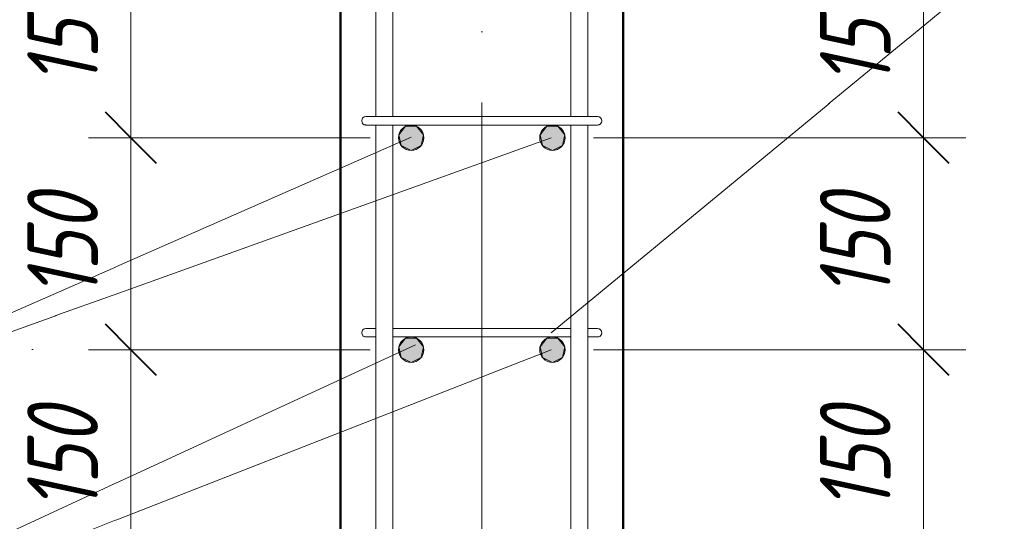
# Model space of a CAD drawing. Header units: millimetres. Extents: x 31181 to 43787, y -118926 to 7424.
# Tile 6 of 35: x 32173 to 32870, y 30 to 385. Entities that reach past the tile are written whole.
import ezdxf

# ---------------------------------------------------------------- set-up
doc = ezdxf.new("R2010")
doc.units = ezdxf.units.MM
for name, pattern in [('ADSK_Линия разреза', [400, 0, -200, 0, -200]), ('ADSK_Линия сетки', [500, 400, -50, 0, -50]), ('ADSK_Пунктирная_п5', [100, 0, -100])]:
    doc.linetypes.add(name, pattern=pattern)
for name, color, linetype, lineweight in [('A-____-____-DIMS', 211, 'Continuous', 9), ('A-____-____-DIMS-20', 211, 'Continuous', 9), ('G-____-____-SYMB', 111, 'ADSK_Пунктирная_п5', 20), ('S-COLS-____-MCUT', 52, 'Continuous', 50), ('S-GRID-____-OTLN', 1, 'Continuous', 9), ('S-RBAR-____-IDEN', 171, 'Continuous', 20), ('S-RBAR-____-MCUT', 171, 'Continuous', 20), ('S-RBAR-____-OTLN', 171, 'Continuous', 100)]:
    doc.layers.add(name, color=color, linetype=linetype, lineweight=lineweight)
doc.styles.add('GOST Common_I_2', font='GOST_Common Italic.ttf', dxfattribs={"width": 0.8, "height": 50})
doc.dimstyles.new('ADSK_Округление_5мм__Узкий__1', dxfattribs={"dimscale": 304.8, "dimtxt": 0.164979, "dimasz": 0.11811, "dimexe": 0.098425, "dimexo": 0.000215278, "dimgap": 0.026247, "dimtad": 1, "dimdec": 0, "dimlfac": 304.8, "dimrnd": 5, "dimdsep": 46, "dimtxsty": 'GOST Common_I_2', "dimblk1": 'OBLIQUE', "dimblk2": 'OBLIQUE', "dimsah": 1, "dimcen": 0.09, "dimdle": 0.098425, "dimazin": 0, "dimtfac": 1, "dimtdec": 4, "dimtix": 1, "dimtmove": 0, "dimatfit": 3, "dimfxl": 1, "dimtvp": 1, "dimtfill": 1, "dimtolj": 1, "dimtzin": 0, "dimlwd": 20, "dimlwe": 20, "dimarcsym": 2})

# ---------------------------------------------------------------- blocks, each defined once
blk = doc.blocks.new('DIMBLOCK4-КЖ1_ПЭ_ВЭ1_Армирование_Пилоны_Пм-1_3')
at = {"layer": 'A-____-____-DIMS-20', "lineweight": 40}
for p, q in [((32812.66, 151), (32794.66, 169)), ((32812.66, 151), (32830.66, 133)), ((32812.66, -1), (32794.66, 17)), ((32812.66, -1), (32830.66, -19))]:
    blk.add_line(p, q, dxfattribs=at)
at = {"layer": 'A-____-____-DIMS-20', "lineweight": 20}
for p, q in [((32812.66, 151), (32579, 151)), ((32812.66, -1), (32812.66, 151)), ((32812.66, 151), (32842.66, 151)), ((32812.66, -1), (32581, -1)), ((32812.66, -1), (32842.66, -1))]:
    blk.add_line(p, q, dxfattribs=at)
at = {"layer": 'A-____-____-DIMS-20', "color": 0, "lineweight": 20, "insert": (32739.32, 36.65), "char_height": 50, "width": 92.0485, "attachment_point": 1, "rotation": 90, "line_spacing_factor": 1.022761, "style": 'GOST Common_I_2', "bg_fill": 3, "box_fill_scale": 1.25, "bg_fill_color": 256, "bg_fill_true_color": 13158600, "bg_fill_transparency": 0}
blk.add_mtext('150', dxfattribs=at)
blk = doc.blocks.new('_Oblique')
at = {"color": 0, "linetype": 'ByBlock', "lineweight": -2}
blk.add_line((-0.5, -0.5), (0.5, 0.5), dxfattribs=at)
blk = doc.blocks.new('DIMBLOCK5-КЖ1_ПЭ_ВЭ1_Армирование_Пилоны_Пм-1_3')
at = {"layer": 'A-____-____-DIMS-20', "lineweight": 40}
for p, q in [((32812.66, 301), (32794.66, 319)), ((32812.66, 301), (32830.66, 283)), ((32812.66, 151), (32794.66, 169)), ((32812.66, 151), (32830.66, 133))]:
    blk.add_line(p, q, dxfattribs=at)
at = {"layer": 'A-____-____-DIMS-20', "lineweight": 20}
for p, q in [((32812.66, 301), (32579, 301)), ((32812.66, 151), (32812.66, 301)), ((32812.66, 301), (32842.66, 301)), ((32812.66, 151), (32579, 151)), ((32812.66, 151), (32842.66, 151))]:
    blk.add_line(p, q, dxfattribs=at)
at = {"layer": 'A-____-____-DIMS-20', "color": 0, "lineweight": 20, "insert": (32739.32, 187.65), "char_height": 50, "width": 92.0485, "attachment_point": 1, "rotation": 90, "line_spacing_factor": 1.022761, "style": 'GOST Common_I_2', "bg_fill": 3, "box_fill_scale": 1.25, "bg_fill_color": 256, "bg_fill_true_color": 13158600, "bg_fill_transparency": 0}
blk.add_mtext('150', dxfattribs=at)
blk = doc.blocks.new('DIMBLOCK6-КЖ1_ПЭ_ВЭ1_Армирование_Пилоны_Пм-1_3')
at = {"layer": 'A-____-____-DIMS-20', "lineweight": 40}
for p, q in [((32812.66, 451), (32794.66, 469)), ((32812.66, 451), (32830.66, 433)), ((32812.66, 301), (32794.66, 319)), ((32812.66, 301), (32830.66, 283))]:
    blk.add_line(p, q, dxfattribs=at)
at = {"layer": 'A-____-____-DIMS-20', "lineweight": 20}
for p, q in [((32812.66, 451), (32579, 451)), ((32812.66, 301), (32812.66, 451)), ((32812.66, 451), (32842.66, 451)), ((32812.66, 301), (32579, 301)), ((32812.66, 301), (32842.66, 301))]:
    blk.add_line(p, q, dxfattribs=at)
at = {"layer": 'A-____-____-DIMS-20', "color": 0, "lineweight": 20, "insert": (32739.32, 337.65), "char_height": 50, "width": 92.0485, "attachment_point": 1, "rotation": 90, "line_spacing_factor": 1.022761, "style": 'GOST Common_I_2', "bg_fill": 3, "box_fill_scale": 1.25, "bg_fill_color": 256, "bg_fill_true_color": 13158600, "bg_fill_transparency": 0}
blk.add_mtext('150', dxfattribs=at)
blk = doc.blocks.new('DIMBLOCK15-КЖ1_ПЭ_ВЭ1_Армирование_Пилоны_Пм-1_3')
at = {"layer": 'A-____-____-DIMS-20', "lineweight": 40}
for p, q in [((32251.61, 151), (32233.61, 169)), ((32251.61, 151), (32269.61, 133)), ((32251.61, -1), (32233.61, 17)), ((32251.61, -1), (32269.61, -19))]:
    blk.add_line(p, q, dxfattribs=at)
at = {"layer": 'A-____-____-DIMS-20', "lineweight": 20}
for p, q in [((32251.61, 151), (32221.61, 151)), ((32251.61, -1), (32251.61, 151)), ((32251.61, 151), (32421, 151)), ((32251.61, -1), (32221.61, -1)), ((32251.61, -1), (32419, -1))]:
    blk.add_line(p, q, dxfattribs=at)
at = {"layer": 'A-____-____-DIMS-20', "color": 0, "lineweight": 20, "insert": (32178.27, 36.65), "char_height": 50, "width": 92.0485, "attachment_point": 1, "rotation": 90, "line_spacing_factor": 1.022761, "style": 'GOST Common_I_2', "bg_fill": 3, "box_fill_scale": 1.25, "bg_fill_color": 256, "bg_fill_true_color": 13158600, "bg_fill_transparency": 0}
blk.add_mtext('150', dxfattribs=at)
blk = doc.blocks.new('DIMBLOCK16-КЖ1_ПЭ_ВЭ1_Армирование_Пилоны_Пм-1_3')
at = {"layer": 'A-____-____-DIMS-20', "lineweight": 40}
for p, q in [((32251.61, 301), (32233.61, 319)), ((32251.61, 301), (32269.61, 283)), ((32251.61, 151), (32233.61, 169)), ((32251.61, 151), (32269.61, 133))]:
    blk.add_line(p, q, dxfattribs=at)
at = {"layer": 'A-____-____-DIMS-20', "lineweight": 20}
for p, q in [((32251.61, 301), (32221.61, 301)), ((32251.61, 151), (32251.61, 301)), ((32251.61, 301), (32421, 301)), ((32251.61, 151), (32221.61, 151)), ((32251.61, 151), (32421, 151))]:
    blk.add_line(p, q, dxfattribs=at)
at = {"layer": 'A-____-____-DIMS-20', "color": 0, "lineweight": 20, "insert": (32178.27, 187.65), "char_height": 50, "width": 92.0485, "attachment_point": 1, "rotation": 90, "line_spacing_factor": 1.022761, "style": 'GOST Common_I_2', "bg_fill": 3, "box_fill_scale": 1.25, "bg_fill_color": 256, "bg_fill_true_color": 13158600, "bg_fill_transparency": 0}
blk.add_mtext('150', dxfattribs=at)
blk = doc.blocks.new('DIMBLOCK17-КЖ1_ПЭ_ВЭ1_Армирование_Пилоны_Пм-1_3')
at = {"layer": 'A-____-____-DIMS-20', "lineweight": 40}
for p, q in [((32251.61, 451), (32233.61, 469)), ((32251.61, 451), (32269.61, 433)), ((32251.61, 301), (32233.61, 319)), ((32251.61, 301), (32269.61, 283))]:
    blk.add_line(p, q, dxfattribs=at)
at = {"layer": 'A-____-____-DIMS-20', "lineweight": 20}
for p, q in [((32251.61, 451), (32221.61, 451)), ((32251.61, 301), (32251.61, 451)), ((32251.61, 451), (32421, 451)), ((32251.61, 301), (32221.61, 301)), ((32251.61, 301), (32421, 301))]:
    blk.add_line(p, q, dxfattribs=at)
at = {"layer": 'A-____-____-DIMS-20', "color": 0, "lineweight": 20, "insert": (32178.27, 337.65), "char_height": 50, "width": 92.0485, "attachment_point": 1, "rotation": 90, "line_spacing_factor": 1.022761, "style": 'GOST Common_I_2', "bg_fill": 3, "box_fill_scale": 1.25, "bg_fill_color": 256, "bg_fill_true_color": 13158600, "bg_fill_transparency": 0}
blk.add_mtext('150', dxfattribs=at)
blk = doc.blocks.new('DIMBLOCK29-КЖ1_ПЭ_ВЭ1_Армирование_Пилоны_Пм-1_3')
at = {"layer": 'A-____-____-DIMS-20', "lineweight": 20}
for p, q in [((33008.88, 1030), (33008.88, 0)), ((33008.88, 1000), (32620, 1000)), ((33008.88, 1000), (33038.88, 1000)), ((33008.88, 0), (32978.88, 0)), ((33008.88, 0), (33014.33, 0))]:
    blk.add_line(p, q, dxfattribs=at)
at = {"layer": 'A-____-____-DIMS-20', "lineweight": 40}
for p, q in [((33008.88, 1000), (32990.88, 1018)), ((33008.88, 1000), (33026.88, 982)), ((33008.88, 0), (32990.88, 18)), ((33008.88, 0), (33026.88, -18))]:
    blk.add_line(p, q, dxfattribs=at)
at = {"layer": 'A-____-____-DIMS-20', "color": 0, "lineweight": 20, "insert": (32935.54, 447.58), "char_height": 50, "width": 125.7996, "attachment_point": 1, "rotation": 90, "line_spacing_factor": 1.022761, "style": 'GOST Common_I_2', "bg_fill": 3, "box_fill_scale": 1.25, "bg_fill_color": 256, "bg_fill_true_color": 13158600, "bg_fill_transparency": 0}
blk.add_mtext('1000', dxfattribs=at)

msp = doc.modelspace()

# ---------------------------------------------------------------- hatches: boundary and pattern name
at = {"layer": 'S-RBAR-____-MCUT'}
h = msp.add_hatch(color=256, dxfattribs=at)
edge = h.paths.add_edge_path()
edge.add_arc((32450.0001, 300.9997), 9, 0, 360)
for points in [[(32450.0001, 291.9997), (32457.0366, 295.3883), (32458.7745, 303.0023), (32453.9051, 309.1084), (32446.0952, 309.1084), (32441.2258, 303.0023), (32442.9636, 295.3883)], [(32550.0001, 291.9997), (32557.0366, 295.3883), (32558.7745, 303.0023), (32553.9051, 309.1084), (32546.0952, 309.1084), (32541.2258, 303.0023), (32542.9636, 295.3883)], [(32450.0001, 141.9997), (32457.0366, 145.3883), (32458.7745, 153.0023), (32453.9051, 159.1084), (32446.0952, 159.1084), (32441.2258, 153.0023), (32442.9636, 145.3883)], [(32550.0001, 141.9997), (32557.0366, 145.3883), (32558.7745, 153.0023), (32553.9051, 159.1084), (32546.0952, 159.1084), (32541.2258, 153.0023), (32542.9636, 145.3883)]]:
    msp.add_hatch(color=256, dxfattribs=at).paths.add_polyline_path(points)
h = msp.add_hatch(color=256, dxfattribs=at)
edge = h.paths.add_edge_path()
edge.add_arc((32550.0001, 300.9997), 9, 0, 360)
h = msp.add_hatch(color=256, dxfattribs=at)
edge = h.paths.add_edge_path()
edge.add_arc((32450.0001, 150.9997), 9, 0, 360)
h = msp.add_hatch(color=256, dxfattribs=at)
edge = h.paths.add_edge_path()
edge.add_arc((32550.0001, 150.9997), 9, 0, 360)

# ---------------------------------------------------------------- linework, layer by layer
at = {"layer": 'G-____-____-SYMB', "linetype": 'ADSK_Линия разреза'}
msp.add_line((32181.9124, -1049.4908), (32181.9124, 1822.1605), dxfattribs=at)
at = {"layer": 'S-COLS-____-MCUT'}
for p, q in [((32400, 999.9997), (32400, -250.0003)), ((32600, -250.0003), (32600, 999.9997))]:
    msp.add_line(p, q, dxfattribs=at)
at = {"layer": 'S-GRID-____-OTLN', "linetype": 'ADSK_Линия сетки'}
msp.add_line((32500, 1826.1293), (32500, -1053.4596), dxfattribs=at)
at = {"layer": 'S-RBAR-____-MCUT'}
for p, q in [((32446.0952, 309.1084), (32441.2258, 303.0023)), ((32453.9051, 309.1084), (32446.0952, 309.1084)), ((32458.7745, 303.0023), (32453.9051, 309.1084)), ((32546.0952, 309.1084), (32541.2258, 303.0023)), ((32553.9051, 309.1084), (32546.0952, 309.1084)), ((32558.7745, 303.0023), (32553.9051, 309.1084)), ((32441.2258, 303.0023), (32442.9636, 295.3883)), ((32457.0366, 295.3883), (32458.7745, 303.0023)), ((32541.2258, 303.0023), (32542.9636, 295.3883)), ((32557.0366, 295.3883), (32558.7745, 303.0023)), ((32442.9636, 295.3883), (32450.0001, 291.9997)), ((32450.0001, 291.9997), (32457.0366, 295.3883)), ((32542.9636, 295.3883), (32550.0001, 291.9997)), ((32550.0001, 291.9997), (32557.0366, 295.3883)), ((32446.0952, 159.1084), (32441.2258, 153.0023)), ((32453.9051, 159.1084), (32446.0952, 159.1084)), ((32458.7745, 153.0023), (32453.9051, 159.1084)), ((32546.0952, 159.1084), (32541.2258, 153.0023)), ((32553.9051, 159.1084), (32546.0952, 159.1084)), ((32558.7745, 153.0023), (32553.9051, 159.1084)), ((32441.2258, 153.0023), (32442.9636, 145.3883)), ((32457.0366, 145.3883), (32458.7745, 153.0023)), ((32541.2258, 153.0023), (32542.9636, 145.3883)), ((32557.0366, 145.3883), (32558.7745, 153.0023)), ((32442.9636, 145.3883), (32450.0001, 141.9997)), ((32450.0001, 141.9997), (32457.0366, 145.3883)), ((32542.9636, 145.3883), (32550.0001, 141.9997)), ((32550.0001, 141.9997), (32557.0366, 145.3883))]:
    msp.add_line(p, q, dxfattribs=at)
for centre in [(32450.0001, 300.9997), (32550.0001, 300.9997), (32450.0001, 150.9997), (32550.0001, 150.9997)]:
    msp.add_circle(centre, 9, dxfattribs=at)
at = {"layer": 'S-RBAR-____-OTLN', "lineweight": 20}
for p, q in [((32424.9814, 315.9997), (32424.9814, 609.9997)), ((32436.9814, 315.9997), (32436.9814, 609.9997)), ((32562.9814, 609.9997), (32562.9814, 315.9997)), ((32574.9814, 609.9997), (32574.9814, 315.9997)), ((32436.0001, 315.9997), (32418.0001, 315.9997)), ((32436.0001, 315.9997), (32564.0001, 315.9997)), ((32582.0001, 315.9997), (32564.0001, 315.9997)), ((32436.0001, 309.9997), (32418.0001, 309.9997)), ((32424.9814, 15.9997), (32424.9814, 309.9997)), ((32436.0001, 309.9997), (32564.0001, 309.9997)), ((32436.9814, 15.9997), (32436.9814, 309.9997)), ((32562.9814, 309.9997), (32562.9814, 15.9997)), ((32582.0001, 309.9997), (32564.0001, 309.9997)), ((32574.9814, 309.9997), (32574.9814, 15.9997)), ((32424.6263, 165.9997), (32417.9929, 165.9997)), ((32436.9814, 165.9997), (32562.9814, 165.9997)), ((32581.9929, 165.9997), (32575.1484, 165.9997)), ((32424.8155, 159.9997), (32417.9929, 159.9997)), ((32436.9814, 159.9997), (32562.9814, 159.9997)), ((32581.9929, 159.9997), (32575.3339, 159.9997))]:
    msp.add_line(p, q, dxfattribs=at)
for centre, start, end in [((32418.0001, 312.9997), 90, 270), ((32418.0001, 312.9997), 90, 270), ((32418.0001, 312.9997), 120, 150), ((32418.0001, 312.9997), 120, 150), ((32418.0001, 312.9997), 120, 150), ((32418.0001, 312.9997), 120, 150), ((32418.0001, 312.9997), 120, 150), ((32418.0001, 312.9997), 120, 150), ((32418.0001, 312.9997), 120, 150), ((32418.0001, 312.9997), 120, 150), ((32418.0001, 312.9997), 120, 150), ((32418.0001, 312.9997), 120, 150), ((32418.0001, 312.9997), 120, 150), ((32418.0001, 312.9997), 120, 150), ((32418.0001, 312.9997), 120, 150), ((32418.0001, 312.9997), 120, 150), ((32418.0001, 312.9997), 120, 150), ((32418.0001, 312.9997), 120, 150), ((32418.0001, 312.9997), 120, 150), ((32418.0001, 312.9997), 120, 150), ((32582.0001, 312.9997), 270, 90), ((32582.0001, 312.9997), 270, 90), ((32582.0001, 312.9997), 30, 60), ((32582.0001, 312.9997), 30, 60), ((32582.0001, 312.9997), 30, 60), ((32582.0001, 312.9997), 30, 60), ((32582.0001, 312.9997), 30, 60), ((32582.0001, 312.9997), 30, 60), ((32582.0001, 312.9997), 30, 60), ((32582.0001, 312.9997), 30, 60), ((32582.0001, 312.9997), 30, 60), ((32582.0001, 312.9997), 30, 60), ((32582.0001, 312.9997), 30, 60), ((32582.0001, 312.9997), 30, 60), ((32582.0001, 312.9997), 30, 60), ((32582.0001, 312.9997), 30, 60), ((32582.0001, 312.9997), 30, 60), ((32582.0001, 312.9997), 30, 60), ((32582.0001, 312.9997), 30, 60), ((32582.0001, 312.9997), 30, 60), ((32418.0001, 312.9997), 210, 240), ((32418.0001, 312.9997), 210, 240), ((32418.0001, 312.9997), 210, 240), ((32418.0001, 312.9997), 210, 240), ((32418.0001, 312.9997), 210, 240), ((32418.0001, 312.9997), 210, 240), ((32418.0001, 312.9997), 210, 240), ((32418.0001, 312.9997), 210, 240), ((32418.0001, 312.9997), 210, 240), ((32418.0001, 312.9997), 210, 240), ((32418.0001, 312.9997), 210, 240), ((32418.0001, 312.9997), 210, 240), ((32418.0001, 312.9997), 210, 240), ((32418.0001, 312.9997), 210, 240), ((32418.0001, 312.9997), 210, 240), ((32418.0001, 312.9997), 210, 240), ((32418.0001, 312.9997), 210, 240), ((32418.0001, 312.9997), 210, 240), ((32418.0001, 312.9997), 255, 270), ((32418.0001, 312.9997), 255, 270), ((32418.0001, 312.9997), 255, 270), ((32418.0001, 312.9997), 255, 270), ((32418.0001, 312.9997), 255, 270), ((32418.0001, 312.9997), 255, 270), ((32418.0001, 312.9997), 255, 270), ((32418.0001, 312.9997), 255, 270), ((32418.0001, 312.9997), 255, 270), ((32418.0001, 312.9997), 255, 270), ((32418.0001, 312.9997), 255, 270), ((32418.0001, 312.9997), 255, 270), ((32418.0001, 312.9997), 255, 270), ((32418.0001, 312.9997), 255, 270), ((32418.0001, 312.9997), 255, 270), ((32418.0001, 312.9997), 255, 270), ((32418.0001, 312.9997), 255, 270), ((32418.0001, 312.9997), 255, 270), ((32582.0001, 312.9997), 270, 285), ((32582.0001, 312.9997), 270, 285), ((32582.0001, 312.9997), 270, 285), ((32582.0001, 312.9997), 270, 285), ((32582.0001, 312.9997), 270, 285), ((32582.0001, 312.9997), 270, 285), ((32582.0001, 312.9997), 270, 285), ((32582.0001, 312.9997), 270, 285), ((32582.0001, 312.9997), 270, 285), ((32582.0001, 312.9997), 270, 285), ((32582.0001, 312.9997), 270, 285), ((32582.0001, 312.9997), 270, 285), ((32582.0001, 312.9997), 270, 285), ((32582.0001, 312.9997), 270, 285), ((32582.0001, 312.9997), 270, 285), ((32582.0001, 312.9997), 270, 285), ((32582.0001, 312.9997), 270, 285), ((32582.0001, 312.9997), 270, 285), ((32582.0001, 312.9997), 300, 330), ((32582.0001, 312.9997), 300, 330), ((32582.0001, 312.9997), 300, 330), ((32582.0001, 312.9997), 300, 330), ((32582.0001, 312.9997), 300, 330), ((32582.0001, 312.9997), 300, 330), ((32582.0001, 312.9997), 300, 330), ((32582.0001, 312.9997), 300, 330), ((32582.0001, 312.9997), 300, 330), ((32582.0001, 312.9997), 300, 330), ((32582.0001, 312.9997), 300, 330), ((32582.0001, 312.9997), 300, 330), ((32582.0001, 312.9997), 300, 330), ((32582.0001, 312.9997), 300, 330), ((32582.0001, 312.9997), 300, 330), ((32582.0001, 312.9997), 300, 330), ((32582.0001, 312.9997), 300, 330), ((32582.0001, 312.9997), 300, 330), ((32417.9929, 162.9997), 90, 270), ((32417.9929, 162.9997), 90, 270), ((32417.9929, 162.9997), 120, 150), ((32417.9929, 162.9997), 120, 150), ((32417.9929, 162.9997), 120, 150), ((32417.9929, 162.9997), 120, 150), ((32417.9929, 162.9997), 120, 150), ((32417.9929, 162.9997), 120, 150), ((32417.9929, 162.9997), 120, 150), ((32417.9929, 162.9997), 120, 150), ((32417.9929, 162.9997), 120, 150), ((32417.9929, 162.9997), 120, 150), ((32417.9929, 162.9997), 120, 150), ((32417.9929, 162.9997), 120, 150), ((32417.9929, 162.9997), 120, 150), ((32417.9929, 162.9997), 120, 150), ((32417.9929, 162.9997), 120, 150), ((32417.9929, 162.9997), 120, 150), ((32417.9929, 162.9997), 120, 150), ((32417.9929, 162.9997), 120, 150), ((32417.9929, 162.9997), 212.1780139, 240), ((32417.9929, 162.9997), 212.1780139, 240), ((32417.9929, 162.9997), 212.1780139, 240), ((32417.9929, 162.9997), 212.1780139, 240), ((32417.9929, 162.9997), 212.1780139, 240), ((32417.9929, 162.9997), 212.1780139, 240), ((32417.9929, 162.9997), 212.1780139, 240), ((32417.9929, 162.9997), 212.1780139, 240), ((32417.9929, 162.9997), 212.1780139, 240), ((32417.9929, 162.9997), 212.1780139, 240), ((32417.9929, 162.9997), 212.1780139, 240), ((32417.9929, 162.9997), 212.1780139, 240), ((32417.9929, 162.9997), 212.1780139, 240), ((32417.9929, 162.9997), 212.1780139, 240), ((32417.9929, 162.9997), 212.1780139, 240), ((32417.9929, 162.9997), 212.1780139, 240), ((32417.9929, 162.9997), 212.1780139, 240), ((32417.9929, 162.9997), 212.1780139, 240), ((32581.9929, 162.9997), 270, 90), ((32581.9929, 162.9997), 270, 90), ((32581.9929, 162.9997), 30, 60), ((32581.9929, 162.9997), 30, 60), ((32581.9929, 162.9997), 30, 60), ((32581.9929, 162.9997), 30, 60), ((32581.9929, 162.9997), 30, 60), ((32581.9929, 162.9997), 30, 60), ((32581.9929, 162.9997), 30, 60), ((32581.9929, 162.9997), 30, 60), ((32581.9929, 162.9997), 30, 60), ((32581.9929, 162.9997), 30, 60), ((32581.9929, 162.9997), 30, 60), ((32581.9929, 162.9997), 30, 60), ((32581.9929, 162.9997), 30, 60), ((32581.9929, 162.9997), 30, 60), ((32581.9929, 162.9997), 30, 60), ((32581.9929, 162.9997), 30, 60), ((32581.9929, 162.9997), 30, 60), ((32581.9929, 162.9997), 30, 60), ((32581.9929, 162.9997), 300, 327.8219861), ((32581.9929, 162.9997), 300, 327.8219861), ((32581.9929, 162.9997), 300, 327.8219861), ((32581.9929, 162.9997), 300, 327.8219861), ((32581.9929, 162.9997), 300, 327.8219861), ((32581.9929, 162.9997), 300, 327.8219861), ((32581.9929, 162.9997), 300, 327.8219861), ((32581.9929, 162.9997), 300, 327.8219861), ((32581.9929, 162.9997), 300, 327.8219861), ((32581.9929, 162.9997), 300, 327.8219861), ((32581.9929, 162.9997), 300, 327.8219861), ((32581.9929, 162.9997), 300, 327.8219861), ((32581.9929, 162.9997), 300, 327.8219861), ((32581.9929, 162.9997), 300, 327.8219861), ((32581.9929, 162.9997), 300, 327.8219861), ((32581.9929, 162.9997), 300, 327.8219861), ((32581.9929, 162.9997), 300, 327.8219861), ((32581.9929, 162.9997), 300, 327.8219861), ((32417.9929, 162.9997), 255, 270), ((32417.9929, 162.9997), 255, 270), ((32417.9929, 162.9997), 255, 270), ((32417.9929, 162.9997), 255, 270), ((32417.9929, 162.9997), 255, 270), ((32417.9929, 162.9997), 255, 270), ((32417.9929, 162.9997), 255, 270), ((32417.9929, 162.9997), 255, 270), ((32417.9929, 162.9997), 255, 270), ((32417.9929, 162.9997), 255, 270), ((32417.9929, 162.9997), 255, 270), ((32417.9929, 162.9997), 255, 270), ((32417.9929, 162.9997), 255, 270), ((32417.9929, 162.9997), 255, 270), ((32417.9929, 162.9997), 255, 270), ((32417.9929, 162.9997), 255, 270), ((32417.9929, 162.9997), 255, 270), ((32417.9929, 162.9997), 255, 270), ((32581.9929, 162.9997), 270, 285), ((32581.9929, 162.9997), 270, 285), ((32581.9929, 162.9997), 270, 285), ((32581.9929, 162.9997), 270, 285), ((32581.9929, 162.9997), 270, 285), ((32581.9929, 162.9997), 270, 285), ((32581.9929, 162.9997), 270, 285), ((32581.9929, 162.9997), 270, 285), ((32581.9929, 162.9997), 270, 285), ((32581.9929, 162.9997), 270, 285), ((32581.9929, 162.9997), 270, 285), ((32581.9929, 162.9997), 270, 285), ((32581.9929, 162.9997), 270, 285), ((32581.9929, 162.9997), 270, 285), ((32581.9929, 162.9997), 270, 285), ((32581.9929, 162.9997), 270, 285), ((32581.9929, 162.9997), 270, 285), ((32581.9929, 162.9997), 270, 285)]:
    msp.add_arc(centre, 3, start, end, dxfattribs=at)

# ---------------------------------------------------------------- next in the draw order: dimensions: what is measured, and where the dimension line sits
at = {"layer": 'A-____-____-DIMS', "lineweight": 20}
for base, p1, p2, picture, middle in [((32251.6106, 150.9997), (32439.0001, -1.0003), (32441.0001, 150.9997), 'DIMBLOCK15-КЖ1_ПЭ_ВЭ1_Армирование_Пилоны_Пм-1_3', (32218.6106, 74.9997)), ((32812.6622, 150.9997), (32561.0001, -1.0003), (32559.0001, 150.9997), 'DIMBLOCK4-КЖ1_ПЭ_ВЭ1_Армирование_Пилоны_Пм-1_3', (32779.6622, 74.9997))]:
    dim = msp.add_linear_dim(base=base, p1=p1, p2=p2, angle=90, dimstyle='ADSK_Округление_5мм__Узкий__1', override={"dimpost": '<>', "dimfxl": 152.013157}, dxfattribs=at)
    dim.commit()
    dim.dimension.update_dxf_attribs({"geometry": picture, "text_midpoint": middle})

# ---------------------------------------------------------------- next in the draw order: dimensions: what is measured, and where the dimension line sits
for base, p1, p2, picture, middle in [((32251.6106, 300.9997), (32441.0001, 150.9997), (32441.0001, 300.9997), 'DIMBLOCK16-КЖ1_ПЭ_ВЭ1_Армирование_Пилоны_Пм-1_3', (32218.2887, 225.9997)), ((32812.6622, 300.9997), (32559.0001, 150.9997), (32559.0001, 300.9997), 'DIMBLOCK5-КЖ1_ПЭ_ВЭ1_Армирование_Пилоны_Пм-1_3', (32779.3403, 225.9997))]:
    dim = msp.add_linear_dim(base=base, p1=p1, p2=p2, angle=90, dimstyle='ADSK_Округление_5мм__Узкий__1', override={"dimpost": '<>', "dimfxl": 150}, dxfattribs=at)
    dim.commit()
    dim.dimension.update_dxf_attribs({"geometry": picture, "text_midpoint": middle})

# ---------------------------------------------------------------- next in the draw order: linework, layer by layer
at = {"layer": 'S-RBAR-____-IDEN'}
for p in [(32453.03, 154.3699), (32549.2197, 150.9997)]:
    msp.add_line(p, (31868.7909, -115.1833), dxfattribs=at)

# ---------------------------------------------------------------- next in the draw order: dimensions: what is measured, and where the dimension line sits
at = {"layer": 'A-____-____-DIMS', "lineweight": 20}
for base, p1, p2, picture, middle in [((32251.6106, 450.9997), (32441.0001, 300.9997), (32441.0001, 450.9997), 'DIMBLOCK17-КЖ1_ПЭ_ВЭ1_Армирование_Пилоны_Пм-1_3', (32218.2887, 375.9997)), ((32812.6622, 450.9997), (32559.0001, 300.9997), (32559.0001, 450.9997), 'DIMBLOCK6-КЖ1_ПЭ_ВЭ1_Армирование_Пилоны_Пм-1_3', (32779.3403, 375.9997))]:
    dim = msp.add_linear_dim(base=base, p1=p1, p2=p2, angle=90, dimstyle='ADSK_Округление_5мм__Узкий__1', override={"dimpost": '<>', "dimfxl": 150}, dxfattribs=at)
    dim.commit()
    dim.dimension.update_dxf_attribs({"geometry": picture, "text_midpoint": middle})

# ---------------------------------------------------------------- next in the draw order: linework, layer by layer
at = {"layer": 'S-RBAR-____-IDEN'}
for p in [(32449.9679, 301.3505), (32549.2197, 300.9997)]:
    msp.add_line(p, (32000.0439, 103.8963), dxfattribs=at)

# ---------------------------------------------------------------- next in the draw order: dimensions: what is measured, and where the dimension line sits
at = {"layer": 'A-____-____-DIMS', "lineweight": 20}
dim = msp.add_linear_dim(base=(33008.8786, 0), p1=(32600, 999.9997), p2=(33034.3344, 0), angle=90, dimstyle='ADSK_Округление_5мм__Узкий__1', override={"dimpost": '<>', "dimfxl": 1090.25029}, dxfattribs=at)
dim.commit()
dim.dimension.update_dxf_attribs({"geometry": 'DIMBLOCK29-КЖ1_ПЭ_ВЭ1_Армирование_Пилоны_Пм-1_3', "text_midpoint": (32975.8786, 499.9998)})

# ---------------------------------------------------------------- next in the draw order: linework, layer by layer
at = {"layer": 'S-RBAR-____-IDEN'}
msp.add_line((32549.1071, 162.9997), (33255.9284, 745.6129), dxfattribs=at)

doc.saveas('drawing.dxf')
